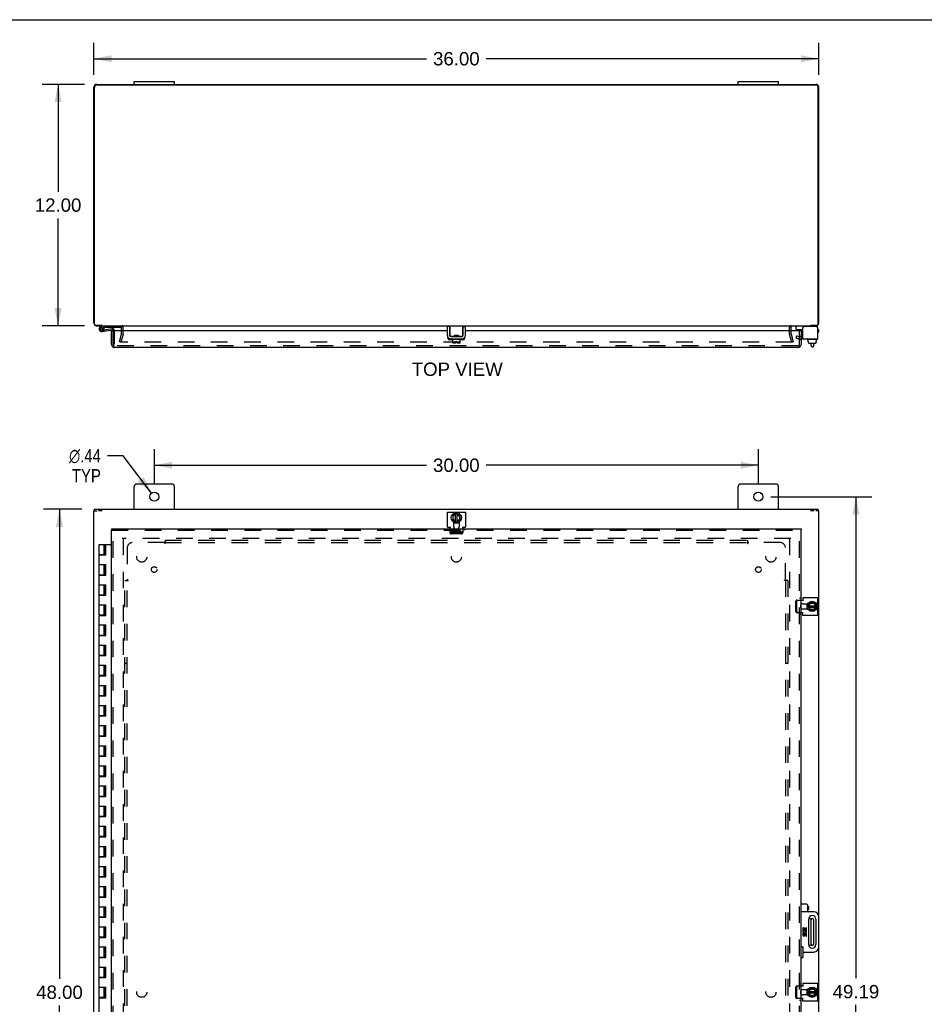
# Model space of a CAD drawing. Header units: inches. Extents: x 0 to 150, y 0 to 97.
# Tile 5 of 7: x 30 to 75, y 48 to 97. Entities that reach past the tile are written whole.
import ezdxf

# ---------------------------------------------------------------- set-up
doc = ezdxf.new("R2010")
doc.units = ezdxf.units.IN
doc.header["$LTSCALE"] = 8.25
doc.header["$MEASUREMENT"] = 0
doc.linetypes.add('HIDDEN', pattern=[0.2, 0.1, -0.1])
doc.layers.get('0').update_dxf_attribs({"linetype": 'CONTINUOUS'})
for name, color, linetype in [('DEFAULT_2', 8, 'HIDDEN'), ('DIMENSIONS', 7, 'CONTINUOUS'), ('DOOR_ASSEMBLY', 7, 'CONTINUOUS'), ('SUBPANEL', 7, 'CONTINUOUS')]:
    doc.layers.add(name, color=color, linetype=linetype)
doc.styles.get("Standard").update_dxf_attribs({"font": 'arial.ttf'})
doc.styles.add('TEXTSTYLE_1', font='gdt', dxfattribs={"width": 0.8})
doc.dimstyles.new('DIMSTYLE_1', dxfattribs={"dimtxt": 0.661765, "dimasz": 0.882353, "dimexe": 0.09, "dimexo": 0.07, "dimgap": 0.0375, "dimtad": 0, "dimtih": 1, "dimtoh": 1, "dimzin": 4, "dimdsep": 46, "dimtxsty": 'Standard', "dimblk": '_FILLED', "dimblk1": '_FILLED', "dimblk2": '_FILLED', "dimcen": 0.09, "dimadec": 3, "dimazin": 1, "dimtfac": 1, "dimtdec": 3, "dimtofl": 0, "dimtmove": 0, "dimatfit": 3, "dimldrblk": '_FILLED', "dimfxl": 0, "dimtolj": 1, "dimtzin": 4, "dimarcsym": 0})
doc.dimstyles.new('DIMSTYLE_2', dxfattribs={"dimtxt": 0.661765, "dimasz": 0.882353, "dimexe": 0.09, "dimexo": 0.07, "dimgap": 0.09, "dimtad": 0, "dimtih": 1, "dimtoh": 1, "dimzin": 4, "dimdsep": 46, "dimtxsty": 'Standard', "dimblk": '_FILLED', "dimblk1": '_FILLED', "dimblk2": '_FILLED', "dimcen": 0.09, "dimadec": 3, "dimazin": 1, "dimtfac": 1, "dimtdec": 3, "dimtofl": 0, "dimtmove": 0, "dimatfit": 1, "dimldrblk": '_FILLED', "dimfxl": 0, "dimtolj": 1, "dimtzin": 4, "dimarcsym": 0})

# ---------------------------------------------------------------- blocks, each defined once
blk = doc.blocks.new('_FILLED')
at = {"color": 0, "linetype": 'ByBlock'}
blk.add_solid([(0, 0), (-1, 0.2), (-1, -0.2)], dxfattribs=at)
blk = doc.blocks.new('*D1')
at = {"layer": 'DIMENSIONS', "color": 2, "linetype": 'Continuous'}
for p, q in [((33.758, 94.318), (33.758, 95.913)), ((69.758, 94.318), (69.758, 95.913)), ((33.758, 95.119), (50.271, 95.119)), ((69.758, 95.119), (53.245, 95.119))]:
    blk.add_line(p, q, dxfattribs=at)
at = {"layer": 'DIMENSIONS', "color": 2, "linetype": 'Continuous', "xscale": 0.8823529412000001, "yscale": 0.8823529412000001, "zscale": 0.8823529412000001, "rotation": 180}
blk.add_blockref('_FILLED', (33.758, 95.119), dxfattribs=at)
at = {"layer": 'DIMENSIONS', "color": 2, "linetype": 'Continuous', "xscale": 0.8823529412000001, "yscale": 0.8823529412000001, "zscale": 0.8823529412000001}
blk.add_blockref('_FILLED', (69.758, 95.119), dxfattribs=at)
at = {"layer": 'DIMENSIONS', "color": 2, "linetype": 'Continuous', "insert": (51.758, 95.45), "char_height": 0.6618, "width": 2.31249, "attachment_point": 2, "line_spacing_factor": 0.9}
blk.add_mtext('36.00', dxfattribs=at)
blk = doc.blocks.new('*D2')
at = {"layer": 'DIMENSIONS', "color": 2, "linetype": 'Continuous'}
for p, q in [((33.285, 93.845), (31.183, 93.845)), ((31.977, 93.845), (31.977, 88.507)), ((31.977, 81.845), (31.977, 87.183)), ((33.285, 81.845), (31.183, 81.845))]:
    blk.add_line(p, q, dxfattribs=at)
at = {"layer": 'DIMENSIONS', "color": 2, "linetype": 'Continuous', "xscale": 0.8823529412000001, "yscale": 0.8823529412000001, "zscale": 0.8823529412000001}
for p, rotation in [((31.977, 93.845), 90), ((31.977, 81.845), 270)]:
    blk.add_blockref('_FILLED', p, dxfattribs=dict(at, rotation=rotation))
at = {"layer": 'DIMENSIONS', "color": 2, "linetype": 'Continuous', "insert": (31.977, 88.176), "char_height": 0.6618, "width": 2.31249, "attachment_point": 2, "line_spacing_factor": 0.9}
blk.add_mtext('12.00', dxfattribs=at)
blk = doc.blocks.new('*D6')
at = {"layer": 'DIMENSIONS', "color": 2, "linetype": 'Continuous'}
for p, q in [((35.205, 75.388), (34.433, 75.388)), ((36.625, 73.53), (35.205, 75.388))]:
    blk.add_line(p, q, dxfattribs=at)
at = {"layer": 'DIMENSIONS', "color": 2, "linetype": 'Continuous', "xscale": 0.8823529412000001, "yscale": 0.8823529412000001, "zscale": 0.8823529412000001, "rotation": 307.4017997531}
blk.add_blockref('_FILLED', (36.625, 73.53), dxfattribs=at)
at = {"layer": 'DIMENSIONS', "color": 2, "linetype": 'Continuous', "insert": (34.102, 75.719), "char_height": 0.66176, "width": 2.16652, "attachment_point": 3, "line_spacing_factor": 0.9, "style": 'TEXTSTYLE_1'}
blk.add_mtext('{\\fgdt;n}\\fArial;.44\\PTYP', dxfattribs=at)
blk = doc.blocks.new('*D7')
at = {"layer": 'DIMENSIONS', "color": 2, "linetype": 'Continuous'}
for p, q in [((36.758, 73.974), (36.758, 75.715)), ((66.758, 73.974), (66.758, 75.715)), ((36.758, 74.92), (50.271, 74.92)), ((66.758, 74.92), (53.245, 74.92))]:
    blk.add_line(p, q, dxfattribs=at)
at = {"layer": 'DIMENSIONS', "color": 2, "linetype": 'Continuous', "xscale": 0.8823529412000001, "yscale": 0.8823529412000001, "zscale": 0.8823529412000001, "rotation": 180}
blk.add_blockref('_FILLED', (36.758, 74.92), dxfattribs=at)
at = {"layer": 'DIMENSIONS', "color": 2, "linetype": 'Continuous', "xscale": 0.8823529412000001, "yscale": 0.8823529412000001, "zscale": 0.8823529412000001}
blk.add_blockref('_FILLED', (66.758, 74.92), dxfattribs=at)
at = {"layer": 'DIMENSIONS', "color": 2, "linetype": 'Continuous', "insert": (51.758, 75.251), "char_height": 0.6618, "width": 2.31249, "attachment_point": 2, "line_spacing_factor": 0.9}
blk.add_mtext('30.00', dxfattribs=at)
blk = doc.blocks.new('*D8')
at = {"layer": 'DIMENSIONS', "color": 2, "linetype": 'Continuous'}
for p, q in [((67.376, 73.356), (72.4, 73.356)), ((71.606, 73.356), (71.606, 49.424)), ((71.606, 24.169), (71.606, 48.101)), ((67.376, 24.169), (72.4, 24.169))]:
    blk.add_line(p, q, dxfattribs=at)
at = {"layer": 'DIMENSIONS', "color": 2, "linetype": 'Continuous', "xscale": 0.8823529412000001, "yscale": 0.8823529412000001, "zscale": 0.8823529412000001}
for p, rotation in [((71.606, 73.356), 90), ((71.606, 24.169), 270)]:
    blk.add_blockref('_FILLED', p, dxfattribs=dict(at, rotation=rotation))
at = {"layer": 'DIMENSIONS', "color": 2, "linetype": 'Continuous', "insert": (71.606, 49.093), "char_height": 0.6618, "width": 2.31249, "attachment_point": 2, "line_spacing_factor": 0.9}
blk.add_mtext('49.19', dxfattribs=at)
blk = doc.blocks.new('*D9')
at = {"layer": 'DIMENSIONS', "color": 2, "linetype": 'Continuous'}
for p, q in [((33.155, 72.731), (31.252, 72.731)), ((32.047, 72.731), (32.047, 49.393)), ((32.047, 24.731), (32.047, 48.07)), ((33.155, 24.731), (31.252, 24.731))]:
    blk.add_line(p, q, dxfattribs=at)
at = {"layer": 'DIMENSIONS', "color": 2, "linetype": 'Continuous', "xscale": 0.8823529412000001, "yscale": 0.8823529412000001, "zscale": 0.8823529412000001}
for p, rotation in [((32.047, 72.731), 90), ((32.047, 24.731), 270)]:
    blk.add_blockref('_FILLED', p, dxfattribs=dict(at, rotation=rotation))
at = {"layer": 'DIMENSIONS', "color": 2, "linetype": 'Continuous', "insert": (32.047, 49.062), "char_height": 0.6618, "width": 2.31249, "attachment_point": 2, "line_spacing_factor": 0.9}
blk.add_mtext('48.00', dxfattribs=at)

msp = doc.modelspace()

# ---------------------------------------------------------------- linework, layer by layer
at = {"color": 7, "linetype": 'Continuous'}
for p, q in [((0, 97.059), (150, 97.059)), ((35.758, 93.845), (35.758, 93.98)), ((35.758, 93.98), (37.758, 93.98)), ((37.758, 93.845), (37.758, 93.98)), ((65.758, 93.98), (67.758, 93.98)), ((65.758, 93.845), (65.758, 93.98)), ((67.758, 93.845), (67.758, 93.98)), ((34.161, 81.865), (34.161, 81.845)), ((51.416, 81.812), (51.312, 81.812)), ((51.416, 81.812), (51.416, 81.372)), ((51.446, 81.326), (51.446, 81.845)), ((52.063, 81.772), (52.061, 81.765)), ((52.071, 81.845), (52.071, 81.326)), ((52.101, 81.812), (52.205, 81.812)), ((52.101, 81.372), (52.101, 81.812)), ((68.639, 81.668), (68.639, 81.805)), ((69.355, 81.845), (69.355, 81.865)), ((69.702, 81.765), (69.702, 81.752)), ((51.641, 81.316), (51.456, 81.316)), ((51.476, 81.312), (52.041, 81.312)), ((51.647, 81.316), (51.639, 81.312)), ((51.666, 81.376), (51.851, 81.376)), ((51.666, 81.376), (51.666, 81.326)), ((51.666, 81.338), (51.675, 81.333)), ((51.678, 81.334), (51.666, 81.327)), ((51.745, 81.369), (51.724, 81.368)), ((51.745, 81.319), (51.724, 81.318)), ((51.778, 81.321), (51.745, 81.319)), ((51.799, 81.323), (51.778, 81.321)), ((51.839, 81.356), (51.851, 81.363)), ((51.851, 81.352), (51.841, 81.358)), ((51.848, 81.312), (51.859, 81.318)), ((51.851, 81.376), (51.851, 81.326)), ((52.061, 81.316), (51.875, 81.316)), ((68.649, 81.658), (68.964, 81.658)), ((51.444, 81.208), (51.444, 81.211)), ((51.505, 81.178), (51.505, 81.198)), ((52.002, 81.168), (51.515, 81.168)), ((51.578, 81.003), (51.578, 81.168)), ((51.724, 80.993), (51.588, 80.993)), ((51.724, 81.061), (51.792, 81.061)), ((51.724, 80.993), (51.724, 81.061)), ((51.792, 80.993), (51.792, 81.061)), ((51.938, 80.993), (51.792, 80.993)), ((51.948, 81.003), (51.948, 81.168)), ((52.012, 81.178), (52.012, 81.198)), ((52.072, 81.208), (52.072, 81.211)), ((69.183, 81.178), (69.183, 81.198)), ((69.68, 81.168), (69.193, 81.168)), ((69.235, 81.061), (69.235, 81.168)), ((69.235, 81.061), (69.251, 81.061)), ((69.25, 81.003), (69.25, 81.061)), ((69.251, 81.003), (69.251, 81.061)), ((69.261, 80.993), (69.616, 80.993)), ((69.381, 80.869), (69.381, 80.993)), ((69.461, 80.809), (69.441, 80.809)), ((69.521, 80.869), (69.521, 80.993)), ((69.644, 81.061), (69.627, 81.061)), ((69.627, 81.003), (69.627, 81.061)), ((69.628, 81.003), (69.628, 81.061)), ((69.644, 81.061), (69.644, 81.168)), ((69.69, 81.178), (69.69, 81.198)), ((33.758, 72.656), (33.913, 72.656)), ((33.783, 72.656), (33.783, 72.731)), ((34.169, 72.656), (33.987, 72.656)), ((51.578, 72.42), (51.578, 72.212)), ((51.753, 72.522), (51.583, 72.428)), ((51.607, 72.402), (51.724, 72.467)), ((51.724, 72.13), (51.724, 72.506)), ((51.763, 72.522), (51.943, 72.428)), ((51.792, 72.13), (51.792, 72.507)), ((51.792, 72.466), (51.913, 72.396)), ((51.948, 72.212), (51.948, 72.42)), ((69.529, 72.656), (69.347, 72.656)), ((69.758, 72.656), (69.613, 72.656)), ((69.733, 72.656), (69.733, 72.731)), ((51.583, 72.203), (51.754, 72.115)), ((51.596, 72.22), (51.606, 72.226)), ((51.597, 72.408), (51.607, 72.402)), ((51.606, 72.226), (51.607, 72.402)), ((51.724, 72.166), (51.606, 72.226)), ((51.625, 72.05), (51.891, 72.05)), ((51.763, 72.115), (51.942, 72.203)), ((51.913, 72.224), (51.792, 72.165)), ((51.923, 72.401), (51.913, 72.396)), ((51.913, 72.396), (51.913, 72.224)), ((51.923, 72.218), (51.913, 72.224)), ((69.17, 68.039), (69.17, 67.773)), ((69.236, 67.911), (69.323, 68.081)), ((69.286, 67.94), (69.347, 68.058)), ((69.54, 68.086), (69.332, 68.086)), ((69.341, 68.068), (69.347, 68.058)), ((69.347, 68.058), (69.522, 68.058)), ((69.528, 68.068), (69.522, 68.058)), ((69.522, 68.058), (69.587, 67.94)), ((69.643, 67.911), (69.549, 68.081)), ((69.236, 67.902), (69.323, 67.722)), ((69.25, 67.872), (69.628, 67.872)), ((69.251, 67.94), (69.627, 67.94)), ((69.345, 67.751), (69.286, 67.872)), ((69.332, 67.716), (69.54, 67.716)), ((69.338, 67.741), (69.345, 67.751)), ((69.516, 67.751), (69.345, 67.751)), ((69.586, 67.872), (69.516, 67.751)), ((69.522, 67.741), (69.516, 67.751)), ((69.549, 67.722), (69.643, 67.902)), ((69.461, 52.387), (69.26, 52.387)), ((69.381, 51.135), (69.381, 52.327)), ((69.521, 51.135), (69.521, 52.327)), ((69.26, 51.075), (69.461, 51.075)), ((69.17, 48.864), (69.17, 48.598)), ((69.236, 48.736), (69.323, 48.906)), ((69.236, 48.727), (69.323, 48.547)), ((69.25, 48.697), (69.628, 48.697)), ((69.251, 48.765), (69.627, 48.765)), ((69.286, 48.765), (69.347, 48.883)), ((69.345, 48.576), (69.286, 48.697)), ((69.54, 48.911), (69.332, 48.911)), ((69.332, 48.541), (69.54, 48.541)), ((69.338, 48.566), (69.345, 48.576)), ((69.341, 48.893), (69.347, 48.883)), ((69.516, 48.576), (69.345, 48.576)), ((69.347, 48.883), (69.522, 48.883)), ((69.586, 48.697), (69.516, 48.576)), ((69.522, 48.566), (69.516, 48.576)), ((69.528, 48.893), (69.522, 48.883)), ((69.522, 48.883), (69.587, 48.765)), ((69.643, 48.736), (69.549, 48.906)), ((69.549, 48.547), (69.643, 48.727))]:
    msp.add_line(p, q, dxfattribs=at)
at = {"color": 3, "linetype": 'Continuous'}
for p, q in [((33.758, 81.99), (33.758, 93.7)), ((33.783, 81.925), (33.783, 93.69)), ((33.903, 93.845), (69.613, 93.845)), ((33.908, 93.815), (69.608, 93.815)), ((69.733, 81.925), (69.733, 93.69)), ((69.758, 81.99), (69.758, 93.7)), ((34.169, 81.865), (33.843, 81.865)), ((33.903, 81.845), (69.613, 81.845)), ((35.133, 81.597), (35.133, 81.775)), ((51.312, 81.372), (51.312, 81.812)), ((52.205, 81.372), (52.205, 81.812)), ((68.383, 81.597), (68.383, 81.775)), ((68.964, 81.208), (68.964, 81.752)), ((69.642, 81.812), (69.024, 81.812)), ((69.673, 81.865), (69.347, 81.865)), ((69.702, 81.752), (69.702, 81.208)), ((51.444, 81.208), (52.072, 81.208)), ((68.964, 81.208), (69.702, 81.208)), ((37.633, 73.981), (35.883, 73.981)), ((67.633, 73.981), (65.883, 73.981)), ((35.758, 72.731), (35.758, 73.856)), ((37.758, 72.731), (37.758, 73.856)), ((65.758, 72.731), (65.758, 73.856)), ((67.758, 72.731), (67.758, 73.856)), ((33.758, 24.808), (33.758, 72.655)), ((33.783, 72.731), (69.733, 72.731)), ((51.312, 71.844), (51.312, 72.581)), ((51.312, 72.581), (52.205, 72.581)), ((52.205, 72.581), (52.205, 71.844)), ((69.758, 52.481), (69.758, 72.655)), ((51.625, 71.857), (51.625, 72.1)), ((51.891, 72.1), (51.891, 71.857)), ((51.312, 71.844), (51.476, 71.844)), ((51.444, 71.763), (51.444, 71.844)), ((52.041, 71.844), (52.205, 71.844)), ((52.072, 71.844), (52.072, 71.763)), ((68.883, 68.22), (68.964, 68.22)), ((68.964, 68.353), (68.964, 68.189)), ((68.964, 68.353), (69.702, 68.353)), ((68.977, 68.039), (69.22, 68.039)), ((69.702, 68.353), (69.702, 67.46)), ((68.964, 67.593), (68.883, 67.593)), ((68.964, 67.46), (68.964, 67.624)), ((69.22, 67.773), (68.977, 67.773)), ((69.702, 67.46), (68.964, 67.46)), ((69.758, 24.808), (69.758, 50.981)), ((68.883, 49.045), (68.964, 49.045)), ((68.964, 49.178), (69.702, 49.178)), ((68.964, 49.178), (68.964, 49.014)), ((69.702, 49.178), (69.702, 48.285)), ((68.964, 48.285), (68.964, 48.449)), ((68.977, 48.864), (69.22, 48.864)), ((69.22, 48.598), (68.977, 48.598)), ((68.964, 48.418), (68.883, 48.418)), ((69.702, 48.285), (68.964, 48.285))]:
    msp.add_line(p, q, dxfattribs=at)
at = {"color": 7, "linetype": 'Continuous'}
for points in [[(51.456, 81.765), (51.453, 81.772), (51.452, 81.776), (51.451, 81.779), (51.45, 81.782), (51.449, 81.785), (51.448, 81.788), (51.448, 81.79), (51.447, 81.793), (51.446, 81.795), (51.446, 81.798), (51.446, 81.8), (51.446, 81.802), (51.446, 81.804)], [(52.071, 81.804), (52.071, 81.802), (52.07, 81.8), (52.07, 81.798), (52.07, 81.795), (52.069, 81.793), (52.069, 81.79), (52.068, 81.788), (52.067, 81.785), (52.066, 81.782), (52.065, 81.779), (52.064, 81.776), (52.063, 81.772)], [(51.641, 81.316), (51.642, 81.316), (51.644, 81.316), (51.646, 81.316), (51.647, 81.316), (51.649, 81.316), (51.65, 81.317), (51.652, 81.317), (51.653, 81.317), (51.654, 81.318), (51.655, 81.318), (51.656, 81.318), (51.658, 81.319), (51.659, 81.319), (51.66, 81.319), (51.661, 81.32), (51.661, 81.32), (51.662, 81.321), (51.663, 81.322), (51.664, 81.322), (51.664, 81.323), (51.665, 81.323), (51.665, 81.324), (51.665, 81.325), (51.666, 81.326)], [(51.724, 81.318), (51.713, 81.317), (51.703, 81.317), (51.694, 81.316), (51.685, 81.315), (51.676, 81.315), (51.668, 81.314), (51.661, 81.313), (51.655, 81.312), (51.649, 81.312), (51.649, 81.312)], [(51.724, 81.368), (51.714, 81.367), (51.703, 81.367), (51.694, 81.366), (51.685, 81.365), (51.676, 81.364), (51.668, 81.364), (51.666, 81.364)], [(51.738, 81.343), (51.73, 81.342), (51.723, 81.342), (51.715, 81.341), (51.709, 81.34), (51.702, 81.339), (51.697, 81.338), (51.692, 81.338), (51.687, 81.337), (51.684, 81.336), (51.681, 81.335), (51.678, 81.334), (51.678, 81.334)], [(51.778, 81.347), (51.762, 81.346), (51.754, 81.345), (51.738, 81.343)], [(51.789, 81.372), (51.767, 81.371), (51.745, 81.369)], [(51.839, 81.356), (51.838, 81.356), (51.835, 81.355), (51.832, 81.354), (51.829, 81.353), (51.824, 81.353), (51.819, 81.352), (51.813, 81.351), (51.807, 81.35), (51.8, 81.35), (51.793, 81.349), (51.786, 81.348), (51.778, 81.347)], [(51.838, 81.376), (51.837, 81.376), (51.828, 81.375), (51.819, 81.374), (51.809, 81.374), (51.799, 81.373), (51.789, 81.372)], [(51.85, 81.327), (51.845, 81.326), (51.836, 81.326), (51.828, 81.325), (51.818, 81.324), (51.809, 81.324), (51.799, 81.323)], [(51.851, 81.326), (51.851, 81.325), (51.851, 81.324), (51.851, 81.323), (51.852, 81.323), (51.852, 81.322), (51.853, 81.322), (51.854, 81.321), (51.855, 81.321), (51.855, 81.32), (51.856, 81.32), (51.857, 81.319), (51.858, 81.319), (51.859, 81.318), (51.861, 81.318), (51.862, 81.318), (51.863, 81.317), (51.864, 81.317), (51.866, 81.317), (51.867, 81.316), (51.869, 81.316), (51.87, 81.316), (51.872, 81.316), (51.874, 81.316), (51.875, 81.316)]]:
    msp.add_lwpolyline(points, dxfattribs=at)
at = {"color": 3, "linetype": 'Continuous'}
for centre in [(36.758, 73.356), (66.758, 73.356)]:
    msp.add_circle(centre, 0.219, dxfattribs=at)
at = {"color": 7, "linetype": 'Continuous'}
for centre in [(51.758, 72.316), (69.436, 67.906), (69.436, 48.731)]:
    msp.add_circle(centre, 0.254, dxfattribs=at)
at = {"color": 3, "linetype": 'Continuous'}
for centre, radius, start, end in [((33.903, 93.7), 0.145, 90, 180), ((33.908, 93.69), 0.125, 90, 180), ((69.608, 93.69), 0.125, 0, 90), ((69.613, 93.7), 0.145, 0, 90), ((33.903, 81.99), 0.145, 180, 217.134), ((33.843, 81.925), 0.06, 180, 270), ((33.903, 81.99), 0.145, 237.4327, 270), ((35.063, 81.775), 0.07, 0, 90), ((68.453, 81.775), 0.07, 90, 180), ((69.024, 81.752), 0.06, 90, 180), ((69.613, 81.99), 0.145, 270, 302.5673), ((69.642, 81.752), 0.06, 0, 90), ((69.673, 81.925), 0.06, 270, 360), ((69.613, 81.99), 0.145, 322.866, 360), ((51.476, 81.372), 0.164, 180, 270), ((52.041, 81.372), 0.164, 270, 360), ((35.883, 73.856), 0.125, 90, 180), ((37.633, 73.856), 0.125, 0, 90), ((65.883, 73.856), 0.125, 90, 180), ((67.633, 73.856), 0.125, 0, 90), ((51.758, 71.857), 0.133, 180, 225.2119), ((51.758, 71.857), 0.133, 314.7881, 360), ((68.977, 67.906), 0.133, 90, 135.2119), ((68.977, 67.906), 0.133, 224.7881, 270), ((68.977, 48.731), 0.133, 90, 135.2119), ((68.977, 48.731), 0.133, 224.7881, 270)]:
    msp.add_arc(centre, radius, start, end, dxfattribs=at)
at = {"color": 7, "linetype": 'Continuous'}
for centre, radius, start, end in [((68.679, 81.805), 0.04, 90, 180), ((69.622, 81.765), 0.08, 0, 90), ((51.476, 81.372), 0.06, 180, 270), ((51.456, 81.326), 0.01, 180, 234.8477), ((52.041, 81.372), 0.06, 270, 360), ((52.061, 81.326), 0.01, 304.7076, 360), ((68.649, 81.668), 0.01, 180, 270), ((51.515, 81.198), 0.01, 90, 180), ((51.515, 81.178), 0.01, 180, 270), ((51.588, 81.003), 0.01, 180, 270), ((51.938, 81.003), 0.01, 270, 360), ((52.002, 81.198), 0.01, 0, 90), ((52.002, 81.178), 0.01, 270, 360), ((69.193, 81.198), 0.01, 90, 180), ((69.193, 81.178), 0.01, 180, 270), ((69.441, 80.869), 0.06, 180, 270), ((69.461, 80.869), 0.06, 270, 360), ((69.68, 81.198), 0.01, 0, 90), ((69.68, 81.178), 0.01, 270, 360), ((51.588, 72.42), 0.01, 118.8968, 180), ((51.758, 72.514), 0.01, 62.3947, 118.8968), ((51.938, 72.42), 0.01, 0, 62.3947), ((51.588, 72.212), 0.01, 180, 242.7647), ((51.758, 72.316), 0.281, 241.7622, 250.7964), ((51.758, 72.124), 0.01, 242.7647, 295.9948), ((51.758, 72.316), 0.281, 289.2036, 298.2378), ((51.938, 72.212), 0.01, 295.9948, 360), ((69.436, 67.906), 0.281, 151.7622, 160.7964), ((69.332, 68.076), 0.01, 90, 152.7647), ((69.54, 68.076), 0.01, 28.8968, 90), ((69.436, 67.906), 0.281, 199.2036, 208.2378), ((69.245, 67.906), 0.01, 152.7647, 205.9948), ((69.332, 67.726), 0.01, 205.9948, 270), ((69.54, 67.726), 0.01, 270, 332.3947), ((69.634, 67.906), 0.01, 332.3947, 28.8968), ((69.441, 52.327), 0.06, 90, 180), ((69.461, 52.327), 0.06, 0, 90), ((69.441, 51.135), 0.06, 180, 270), ((69.461, 51.135), 0.06, 270, 360), ((69.436, 48.731), 0.281, 151.7622, 160.7964), ((69.436, 48.731), 0.281, 199.2036, 208.2378), ((69.245, 48.731), 0.01, 152.7647, 205.9948), ((69.332, 48.901), 0.01, 90, 152.7647), ((69.332, 48.551), 0.01, 205.9948, 270), ((69.54, 48.901), 0.01, 28.8968, 90), ((69.54, 48.551), 0.01, 270, 332.3947), ((69.634, 48.731), 0.01, 332.3947, 28.8968)]:
    msp.add_arc(centre, radius, start, end, dxfattribs=at)
for centre, major_axis, ratio, start_param, end_param in [((69.261, 81.003), (-0.0111, 0), 0.898834, 6.283185, 7.853982), ((69.262, 81.003), (0.0112, 0), 0.889134, -3.141593, -1.570796), ((69.615, 81.003), (0.0114, 0), 0.875492, -1.570796, 0), ((69.616, 81.003), (-0.0113, 0), 0.88616, 7.853982, 9.424778)]:
    msp.add_ellipse(centre, major_axis=major_axis, ratio=ratio, start_param=start_param, end_param=end_param, dxfattribs=at)
at = {"layer": 'DEFAULT_2', "color": 8, "linetype": 'HIDDEN'}
for p, q in [((35.208, 81.447), (35.208, 81.775)), ((68.308, 81.447), (68.308, 81.775)), ((35.029, 81.052), (35.132, 81.436)), ((35.204, 81.417), (35.101, 81.033)), ((35.133, 81.447), (35.133, 81.597)), ((68.415, 81.033), (68.312, 81.417)), ((68.383, 81.447), (68.383, 81.597)), ((68.384, 81.436), (68.487, 81.052)), ((68.676, 81.353), (68.624, 81.263)), ((68.624, 81.263), (68.695, 81.222)), ((68.676, 81.353), (68.747, 81.312)), ((68.747, 81.312), (68.964, 81.312)), ((35.101, 81.033), (35.029, 81.052)), ((68.447, 81.033), (35.069, 81.033)), ((68.415, 81.033), (68.487, 81.052)), ((68.747, 81.208), (68.964, 81.208)), ((51.444, 71.555), (51.444, 71.763)), ((51.444, 71.627), (52.072, 71.627)), ((52.012, 71.555), (51.504, 71.555)), ((52.012, 71.503), (51.504, 71.503)), ((51.876, 71.628), (51.64, 71.628)), ((52.072, 71.763), (52.072, 71.555)), ((68.363, 71.281), (35.153, 71.281)), ((35.208, 71.278), (35.208, 26.184)), ((68.308, 71.278), (68.308, 26.184)), ((68.624, 67.653), (68.624, 68.16)), ((68.676, 68.22), (68.883, 68.22)), ((68.676, 67.653), (68.676, 68.16)), ((68.883, 67.593), (68.676, 67.593)), ((68.624, 48.478), (68.624, 48.985)), ((68.676, 49.045), (68.883, 49.045)), ((68.676, 48.478), (68.676, 48.985)), ((68.883, 48.418), (68.676, 48.418))]:
    msp.add_line(p, q, dxfattribs=at)
for points in [[(51.504, 71.555), (51.498, 71.556), (51.491, 71.557), (51.485, 71.558), (51.478, 71.56), (51.472, 71.563), (51.467, 71.567), (51.462, 71.571), (51.457, 71.575), (51.454, 71.58), (51.45, 71.585), (51.448, 71.59), (51.446, 71.596), (51.445, 71.601), (51.444, 71.607)], [(51.444, 71.555), (51.445, 71.549), (51.446, 71.544), (51.448, 71.538), (51.45, 71.533), (51.454, 71.528), (51.457, 71.523), (51.462, 71.519), (51.467, 71.515), (51.472, 71.511), (51.478, 71.508), (51.485, 71.506), (51.491, 71.505), (51.498, 71.504), (51.504, 71.503)], [(52.072, 71.607), (52.071, 71.601), (52.07, 71.596), (52.068, 71.59), (52.066, 71.585), (52.063, 71.58), (52.059, 71.575), (52.054, 71.571), (52.049, 71.567), (52.044, 71.563), (52.038, 71.56), (52.032, 71.558), (52.025, 71.557), (52.019, 71.556), (52.012, 71.555)], [(52.012, 71.503), (52.019, 71.504), (52.025, 71.505), (52.032, 71.506), (52.038, 71.508), (52.044, 71.511), (52.049, 71.515), (52.054, 71.519), (52.059, 71.523), (52.063, 71.528), (52.066, 71.533), (52.068, 71.538), (52.07, 71.544), (52.071, 71.549), (52.072, 71.555)], [(68.676, 68.22), (68.67, 68.22), (68.664, 68.219), (68.658, 68.217), (68.653, 68.214), (68.648, 68.211), (68.643, 68.207), (68.639, 68.202), (68.635, 68.197), (68.632, 68.192), (68.629, 68.186), (68.627, 68.18), (68.625, 68.173), (68.624, 68.167), (68.624, 68.16)], [(68.676, 68.16), (68.676, 68.167), (68.677, 68.173), (68.679, 68.18), (68.681, 68.186), (68.684, 68.192), (68.687, 68.197), (68.691, 68.202), (68.695, 68.207), (68.7, 68.211), (68.705, 68.214), (68.71, 68.217), (68.716, 68.219), (68.722, 68.22), (68.728, 68.22)], [(68.624, 67.653), (68.624, 67.646), (68.625, 67.639), (68.627, 67.633), (68.629, 67.627), (68.632, 67.621), (68.635, 67.615), (68.639, 67.61), (68.643, 67.606), (68.648, 67.602), (68.653, 67.599), (68.658, 67.596), (68.664, 67.594), (68.67, 67.593), (68.676, 67.593)], [(68.728, 67.593), (68.722, 67.593), (68.716, 67.594), (68.71, 67.596), (68.705, 67.599), (68.7, 67.602), (68.695, 67.606), (68.691, 67.61), (68.687, 67.615), (68.684, 67.621), (68.681, 67.627), (68.679, 67.633), (68.677, 67.639), (68.676, 67.646), (68.676, 67.653)], [(68.676, 49.045), (68.67, 49.045), (68.664, 49.044), (68.658, 49.042), (68.653, 49.039), (68.648, 49.036), (68.643, 49.032), (68.639, 49.027), (68.635, 49.022), (68.632, 49.017), (68.629, 49.011), (68.627, 49.005), (68.625, 48.998), (68.624, 48.992), (68.624, 48.985)], [(68.676, 48.985), (68.676, 48.992), (68.677, 48.998), (68.679, 49.005), (68.681, 49.011), (68.684, 49.017), (68.687, 49.022), (68.691, 49.027), (68.695, 49.032), (68.7, 49.036), (68.705, 49.039), (68.71, 49.042), (68.716, 49.044), (68.722, 49.045), (68.728, 49.045)], [(68.624, 48.478), (68.624, 48.471), (68.625, 48.464), (68.627, 48.458), (68.629, 48.452), (68.632, 48.446), (68.635, 48.44), (68.639, 48.435), (68.643, 48.431), (68.648, 48.427), (68.653, 48.424), (68.658, 48.421), (68.664, 48.419), (68.67, 48.418), (68.676, 48.418)], [(68.728, 48.418), (68.722, 48.418), (68.716, 48.419), (68.71, 48.421), (68.705, 48.424), (68.7, 48.427), (68.695, 48.431), (68.691, 48.435), (68.687, 48.44), (68.684, 48.446), (68.681, 48.452), (68.679, 48.458), (68.677, 48.464), (68.676, 48.471), (68.676, 48.478)]]:
    msp.add_lwpolyline(points, dxfattribs=at)
for centre, radius, start, end in [((35.063, 81.775), 0.145, 0, 43.5261), ((68.453, 81.775), 0.145, 136.4739, 180), ((35.093, 81.447), 0.04, 345, 360), ((35.093, 81.447), 0.115, 345, 360), ((68.423, 81.447), 0.115, 180, 195), ((68.423, 81.447), 0.04, 180, 195), ((68.747, 81.312), 0.104, 240, 270), ((51.758, 71.857), 0.133, 225.2119, 314.7881), ((68.977, 67.906), 0.133, 135.2119, 224.7881), ((68.977, 48.731), 0.133, 135.2119, 224.7881)]:
    msp.add_arc(centre, radius, start, end, dxfattribs=at)
at = {"layer": 'DOOR_ASSEMBLY', "color": 7, "linetype": 'Continuous'}
for p, q in [((34.306, 81.845), (34.124, 81.813)), ((34.135, 81.755), (34.306, 81.785)), ((34.248, 81.763), (34.2, 81.728)), ((34.262, 81.645), (34.662, 81.715)), ((34.306, 81.785), (35.106, 81.785)), ((34.572, 81.781), (34.572, 81.785)), ((34.572, 81.781), (34.828, 81.781)), ((34.828, 81.781), (34.828, 81.785)), ((35.106, 81.785), (35.106, 81.83)), ((34.157, 81.626), (34.168, 81.628)), ((34.171, 81.567), (34.673, 81.656)), ((34.206, 81.662), (34.205, 81.662)), ((34.34, 81.658), (34.35, 81.599)), ((34.649, 81.597), (34.633, 81.597)), ((34.708, 81.597), (34.708, 81.626)), ((68.727, 81.597), (68.727, 81.64)), ((68.802, 81.607), (68.801, 81.597)), ((68.802, 81.607), (68.883, 81.607)), ((68.823, 81.607), (68.823, 81.658)), ((68.867, 81.597), (68.883, 81.597)), ((68.883, 81.597), (68.883, 81.607)), ((69.702, 81.67), (69.728, 81.67)), ((69.728, 81.53), (69.702, 81.53)), ((69.758, 81.56), (69.758, 81.64)), ((34.633, 71.763), (34.633, 71.688)), ((68.883, 71.763), (68.883, 71.688)), ((34.021, 70.481), (34.021, 70.981)), ((34.021, 70.981), (34.633, 70.981)), ((34.271, 70.481), (34.271, 70.981)), ((34.306, 70.461), (34.306, 70.981)), ((34.34, 70.461), (34.34, 70.981)), ((34.35, 70.461), (34.35, 70.981)), ((34.021, 70.481), (34.306, 70.481)), ((34.021, 69.481), (34.021, 70.461)), ((34.021, 70.461), (34.35, 70.461)), ((34.084, 70.481), (34.084, 70.461)), ((34.209, 70.481), (34.209, 70.461)), ((34.021, 69.981), (34.35, 69.981)), ((34.271, 69.481), (34.271, 69.981)), ((34.306, 69.461), (34.306, 69.981)), ((34.34, 69.461), (34.34, 69.981)), ((34.35, 69.461), (34.35, 69.981)), ((34.021, 69.481), (34.306, 69.481)), ((34.084, 69.481), (34.084, 69.461)), ((34.209, 69.481), (34.209, 69.461)), ((34.021, 68.481), (34.021, 69.461)), ((34.021, 69.461), (34.35, 69.461)), ((34.021, 68.981), (34.35, 68.981)), ((34.271, 68.481), (34.271, 68.981)), ((34.306, 68.461), (34.306, 68.981)), ((34.34, 68.461), (34.34, 68.981)), ((34.35, 68.461), (34.35, 68.981)), ((34.021, 68.481), (34.306, 68.481)), ((34.021, 67.481), (34.021, 68.461)), ((34.021, 68.461), (34.35, 68.461)), ((34.084, 68.481), (34.084, 68.461)), ((34.209, 68.481), (34.209, 68.461)), ((34.021, 67.981), (34.35, 67.981)), ((34.271, 67.481), (34.271, 67.981)), ((34.306, 67.461), (34.306, 67.981)), ((34.34, 67.461), (34.34, 67.981)), ((34.35, 67.461), (34.35, 67.981)), ((34.021, 67.481), (34.306, 67.481)), ((34.021, 66.481), (34.021, 67.461)), ((34.021, 67.461), (34.35, 67.461)), ((34.084, 67.481), (34.084, 67.461)), ((34.209, 67.481), (34.209, 67.461)), ((34.021, 66.981), (34.35, 66.981)), ((34.271, 66.481), (34.271, 66.981)), ((34.306, 66.461), (34.306, 66.981)), ((34.34, 66.461), (34.34, 66.981)), ((34.35, 66.461), (34.35, 66.981)), ((34.021, 66.481), (34.306, 66.481)), ((34.021, 65.481), (34.021, 66.461)), ((34.021, 66.461), (34.35, 66.461)), ((34.084, 66.481), (34.084, 66.461)), ((34.209, 66.481), (34.209, 66.461)), ((34.021, 65.981), (34.35, 65.981)), ((34.271, 65.481), (34.271, 65.981)), ((34.306, 65.461), (34.306, 65.981)), ((34.34, 65.461), (34.34, 65.981)), ((34.35, 65.461), (34.35, 65.981)), ((34.021, 65.481), (34.306, 65.481)), ((34.021, 64.481), (34.021, 65.461)), ((34.021, 65.461), (34.35, 65.461)), ((34.084, 65.481), (34.084, 65.461)), ((34.209, 65.481), (34.209, 65.461)), ((34.021, 64.981), (34.35, 64.981)), ((34.271, 64.481), (34.271, 64.981)), ((34.306, 64.461), (34.306, 64.981)), ((34.34, 64.461), (34.34, 64.981)), ((34.35, 64.461), (34.35, 64.981)), ((34.021, 64.481), (34.306, 64.481)), ((34.021, 63.481), (34.021, 64.461)), ((34.021, 64.461), (34.35, 64.461)), ((34.084, 64.481), (34.084, 64.461)), ((34.209, 64.481), (34.209, 64.461)), ((34.021, 63.981), (34.35, 63.981)), ((34.271, 63.481), (34.271, 63.981)), ((34.306, 63.461), (34.306, 63.981)), ((34.34, 63.461), (34.34, 63.981)), ((34.35, 63.461), (34.35, 63.981)), ((34.021, 63.481), (34.306, 63.481)), ((34.021, 62.481), (34.021, 63.461)), ((34.021, 63.461), (34.35, 63.461)), ((34.084, 63.481), (34.084, 63.461)), ((34.209, 63.481), (34.209, 63.461)), ((34.021, 62.981), (34.35, 62.981)), ((34.271, 62.481), (34.271, 62.981)), ((34.306, 62.461), (34.306, 62.981)), ((34.34, 62.461), (34.34, 62.981)), ((34.35, 62.461), (34.35, 62.981)), ((34.021, 62.481), (34.306, 62.481)), ((34.021, 61.481), (34.021, 62.461)), ((34.021, 62.461), (34.35, 62.461)), ((34.084, 62.481), (34.084, 62.461)), ((34.209, 62.481), (34.209, 62.461)), ((34.021, 61.981), (34.35, 61.981)), ((34.271, 61.481), (34.271, 61.981)), ((34.306, 61.461), (34.306, 61.981)), ((34.34, 61.461), (34.34, 61.981)), ((34.35, 61.461), (34.35, 61.981)), ((34.021, 61.481), (34.306, 61.481)), ((34.021, 60.481), (34.021, 61.461)), ((34.021, 61.461), (34.35, 61.461)), ((34.084, 61.481), (34.084, 61.461)), ((34.209, 61.481), (34.209, 61.461)), ((34.021, 60.981), (34.35, 60.981)), ((34.271, 60.481), (34.271, 60.981)), ((34.306, 60.461), (34.306, 60.981)), ((34.34, 60.461), (34.34, 60.981)), ((34.35, 60.461), (34.35, 60.981)), ((34.021, 60.481), (34.306, 60.481)), ((34.021, 59.481), (34.021, 60.461)), ((34.021, 60.461), (34.35, 60.461)), ((34.084, 60.481), (34.084, 60.461)), ((34.209, 60.481), (34.209, 60.461)), ((34.021, 59.981), (34.35, 59.981)), ((34.271, 59.481), (34.271, 59.981)), ((34.306, 59.461), (34.306, 59.981)), ((34.34, 59.461), (34.34, 59.981)), ((34.35, 59.461), (34.35, 59.981)), ((34.021, 59.481), (34.306, 59.481)), ((34.021, 58.481), (34.021, 59.461)), ((34.021, 59.461), (34.35, 59.461)), ((34.084, 59.481), (34.084, 59.461)), ((34.209, 59.481), (34.209, 59.461)), ((34.021, 58.981), (34.35, 58.981)), ((34.271, 58.481), (34.271, 58.981)), ((34.306, 58.461), (34.306, 58.981)), ((34.34, 58.461), (34.34, 58.981)), ((34.35, 58.461), (34.35, 58.981)), ((34.021, 58.481), (34.306, 58.481)), ((34.021, 57.481), (34.021, 58.461)), ((34.021, 58.461), (34.35, 58.461)), ((34.084, 58.481), (34.084, 58.461)), ((34.209, 58.481), (34.209, 58.461)), ((34.021, 57.981), (34.35, 57.981)), ((34.271, 57.481), (34.271, 57.981)), ((34.306, 57.461), (34.306, 57.981)), ((34.34, 57.461), (34.34, 57.981)), ((34.35, 57.461), (34.35, 57.981)), ((34.021, 57.481), (34.306, 57.481)), ((34.021, 56.481), (34.021, 57.461)), ((34.021, 57.461), (34.35, 57.461)), ((34.084, 57.481), (34.084, 57.461)), ((34.209, 57.481), (34.209, 57.461)), ((34.021, 56.981), (34.35, 56.981)), ((34.271, 56.481), (34.271, 56.981)), ((34.306, 56.461), (34.306, 56.981)), ((34.34, 56.461), (34.34, 56.981)), ((34.35, 56.461), (34.35, 56.981)), ((34.021, 56.481), (34.306, 56.481)), ((34.021, 55.481), (34.021, 56.461)), ((34.021, 56.461), (34.35, 56.461)), ((34.084, 56.481), (34.084, 56.461)), ((34.209, 56.481), (34.209, 56.461)), ((34.021, 55.981), (34.35, 55.981)), ((34.271, 55.481), (34.271, 55.981)), ((34.306, 55.461), (34.306, 55.981)), ((34.34, 55.461), (34.34, 55.981)), ((34.35, 55.461), (34.35, 55.981)), ((34.021, 55.481), (34.306, 55.481)), ((34.021, 54.481), (34.021, 55.461)), ((34.021, 55.461), (34.35, 55.461)), ((34.084, 55.481), (34.084, 55.461)), ((34.209, 55.481), (34.209, 55.461)), ((34.021, 54.981), (34.35, 54.981)), ((34.271, 54.481), (34.271, 54.981)), ((34.306, 54.461), (34.306, 54.981)), ((34.34, 54.461), (34.34, 54.981)), ((34.35, 54.461), (34.35, 54.981)), ((34.021, 54.481), (34.306, 54.481)), ((34.021, 53.481), (34.021, 54.461)), ((34.021, 54.461), (34.35, 54.461)), ((34.084, 54.481), (34.084, 54.461)), ((34.209, 54.481), (34.209, 54.461)), ((34.021, 53.981), (34.35, 53.981)), ((34.271, 53.481), (34.271, 53.981)), ((34.306, 53.461), (34.306, 53.981)), ((34.34, 53.461), (34.34, 53.981)), ((34.35, 53.461), (34.35, 53.981)), ((34.021, 53.481), (34.306, 53.481)), ((34.021, 52.481), (34.021, 53.461)), ((34.021, 53.461), (34.35, 53.461)), ((34.084, 53.481), (34.084, 53.461)), ((34.209, 53.481), (34.209, 53.461)), ((34.021, 52.981), (34.35, 52.981)), ((34.271, 52.481), (34.271, 52.981)), ((34.306, 52.461), (34.306, 52.981)), ((34.34, 52.461), (34.34, 52.981)), ((34.35, 52.461), (34.35, 52.981)), ((69.168, 53.106), (68.883, 53.106)), ((69.198, 53.076), (69.198, 52.761)), ((69.198, 53.004), (69.217, 53.004)), ((69.217, 53.004), (69.246, 52.999)), ((69.217, 53.004), (69.217, 52.834)), ((69.246, 52.999), (69.246, 52.839)), ((34.021, 52.481), (34.306, 52.481)), ((34.021, 51.481), (34.021, 52.461)), ((34.021, 52.461), (34.35, 52.461)), ((34.084, 52.481), (34.084, 52.461)), ((34.209, 52.481), (34.209, 52.461)), ((69.168, 52.731), (68.883, 52.731)), ((69.198, 52.834), (69.217, 52.834)), ((69.217, 52.834), (69.246, 52.839)), ((69.508, 52.731), (69.228, 52.731)), ((69.259, 51.098), (69.259, 52.364)), ((69.618, 52.364), (69.618, 51.098)), ((69.758, 50.981), (69.758, 52.481)), ((34.021, 51.981), (34.35, 51.981)), ((34.271, 51.481), (34.271, 51.981)), ((34.306, 51.461), (34.306, 51.981)), ((34.34, 51.461), (34.34, 51.981)), ((34.35, 51.461), (34.35, 51.981)), ((69, 51.938), (68.962, 51.938)), ((68.962, 51.938), (68.962, 51.8)), ((69, 51.838), (69, 51.938)), ((69.073, 51.919), (69.037, 51.919)), ((69.037, 51.919), (69.037, 51.838)), ((69.073, 51.838), (69.073, 51.919)), ((69.15, 51.938), (69.112, 51.938)), ((69.112, 51.938), (69.112, 51.838)), ((69.15, 51.8), (69.15, 51.938)), ((34.021, 51.481), (34.306, 51.481)), ((34.021, 50.481), (34.021, 51.461)), ((34.021, 51.461), (34.35, 51.461)), ((34.084, 51.481), (34.084, 51.461)), ((34.209, 51.481), (34.209, 51.461)), ((68.962, 51.8), (69.118, 51.8)), ((69, 51.663), (68.962, 51.663)), ((68.962, 51.663), (68.962, 51.581)), ((69.004, 51.779), (68.97, 51.794)), ((69.037, 51.838), (69, 51.838)), ((69, 51.581), (69, 51.663)), ((69.037, 51.606), (69.037, 51.581)), ((69.112, 51.838), (69.073, 51.838)), ((69.073, 51.569), (69.073, 51.607)), ((69.118, 51.8), (69.102, 51.789)), ((69.112, 51.607), (69.112, 51.525)), ((69.112, 51.525), (69.15, 51.525)), ((69.139, 51.8), (69.15, 51.8)), ((69.15, 51.525), (69.15, 51.607)), ((34.021, 50.981), (34.35, 50.981)), ((34.271, 50.481), (34.271, 50.981)), ((34.306, 50.461), (34.306, 50.981)), ((34.34, 50.461), (34.34, 50.981)), ((34.35, 50.461), (34.35, 50.981)), ((68.943, 50.981), (68.883, 50.981)), ((68.973, 50.951), (68.973, 50.474)), ((34.021, 50.481), (34.306, 50.481)), ((34.021, 49.481), (34.021, 50.461)), ((34.021, 50.461), (34.35, 50.461)), ((34.084, 50.481), (34.084, 50.461)), ((34.209, 50.481), (34.209, 50.461)), ((68.943, 50.444), (68.883, 50.444)), ((68.973, 50.731), (69.508, 50.731)), ((34.021, 49.981), (34.35, 49.981)), ((34.271, 49.481), (34.271, 49.981)), ((34.306, 49.461), (34.306, 49.981)), ((34.34, 49.461), (34.34, 49.981)), ((34.35, 49.461), (34.35, 49.981)), ((34.021, 49.481), (34.306, 49.481)), ((34.021, 48.481), (34.021, 49.461)), ((34.021, 49.461), (34.35, 49.461)), ((34.084, 49.481), (34.084, 49.461)), ((34.209, 49.481), (34.209, 49.461)), ((34.021, 48.981), (34.35, 48.981)), ((34.271, 48.481), (34.271, 48.981)), ((34.306, 48.461), (34.306, 48.981)), ((34.34, 48.461), (34.34, 48.981)), ((34.35, 48.461), (34.35, 48.981)), ((34.021, 48.481), (34.306, 48.481)), ((34.021, 47.481), (34.021, 48.461)), ((34.021, 48.461), (34.35, 48.461)), ((34.084, 48.481), (34.084, 48.461)), ((34.209, 48.481), (34.209, 48.461))]:
    msp.add_line(p, q, dxfattribs=at)
at = {"layer": 'DOOR_ASSEMBLY', "color": 3, "linetype": 'Continuous'}
for p, q in [((34.633, 80.917), (34.633, 81.597)), ((51.312, 81.597), (34.649, 81.597)), ((51.352, 81.206), (51.352, 81.262)), ((51.446, 81.597), (51.416, 81.597)), ((51.468, 81.312), (51.64, 81.312)), ((51.849, 81.312), (52.048, 81.312)), ((52.101, 81.597), (52.071, 81.597)), ((52.164, 81.262), (52.164, 81.206)), ((68.867, 81.597), (52.205, 81.597)), ((68.883, 81.597), (68.883, 80.917)), ((68.738, 80.772), (34.778, 80.772)), ((51.578, 81.156), (51.402, 81.156)), ((52.114, 81.156), (51.948, 81.156)), ((34.633, 71.763), (68.883, 71.763)), ((34.633, 25.775), (34.633, 71.688)), ((68.883, 25.775), (68.883, 71.688))]:
    msp.add_line(p, q, dxfattribs=at)
at = {"layer": 'DOOR_ASSEMBLY', "color": 8, "linetype": 'HIDDEN'}
for p, q in [((34.708, 80.917), (34.708, 81.597)), ((34.768, 81.626), (34.768, 80.94)), ((68.808, 80.917), (68.808, 81.597)), ((68.883, 81.312), (68.808, 81.312)), ((68.808, 81.311), (68.883, 81.311)), ((34.768, 80.94), (34.708, 80.94)), ((68.738, 80.847), (34.778, 80.847)), ((68.883, 81.156), (68.808, 81.156)), ((34.633, 71.688), (68.883, 71.688)), ((34.708, 25.775), (34.708, 71.688)), ((51.352, 71.763), (51.352, 71.688)), ((52.164, 71.763), (52.164, 71.688)), ((68.808, 25.775), (68.808, 71.688)), ((68.883, 68.313), (68.808, 68.313)), ((68.883, 67.5), (68.808, 67.5)), ((68.883, 49.138), (68.808, 49.138)), ((68.883, 48.325), (68.808, 48.325))]:
    msp.add_line(p, q, dxfattribs=at)
at = {"layer": 'DOOR_ASSEMBLY', "color": 7, "linetype": 'Continuous'}
msp.add_lwpolyline([(69.003, 50.951), (68.996, 50.958), (68.99, 50.964), (68.983, 50.969), (68.977, 50.974), (68.97, 50.977), (68.964, 50.979), (68.957, 50.981), (68.951, 50.981)], dxfattribs=at)
msp.add_circle((34.146, 81.69), 0.0625, dxfattribs=at)
for centre, radius, start, end in [((34.146, 81.69), 0.125, 100, 41.8342), ((34.146, 81.69), 0.0659, 100.0038, 35.4784), ((34.146, 81.69), 0.065, 334.1884, 280), ((34.678, 81.626), 0.09, 0, 100), ((34.678, 81.626), 0.03, 0, 100), ((68.757, 81.64), 0.03, 143.0713, 180), ((69.728, 81.64), 0.03, 0, 90), ((69.728, 81.56), 0.03, 270, 360), ((69.168, 53.076), 0.03, 0, 90), ((69.168, 52.761), 0.03, 270, 360), ((69.228, 52.761), 0.03, 180, 270), ((69.438, 52.364), 0.18, 0, 180), ((69.508, 52.481), 0.25, 0, 90), ((69.056, 51.756), 0.0938, 156.5986, 341.8669), ((69.018, 51.581), 0.0563, 180.0244, 347.4828), ((69.056, 51.756), 0.0563, 156.5986, 35.1084), ((69.018, 51.581), 0.0187, 180, 0.0538), ((69.093, 51.606), 0.0563, 0.4502, 180.0538), ((69.093, 51.607), 0.0194, 359.9714, 180.0286), ((69.056, 51.756), 0.0938, 25.744, 27.8506), ((69.058, 51.757), 0.092, 341.4075, 26.2035), ((68.943, 50.951), 0.03, 0, 90), ((69.438, 51.098), 0.18, 180, 360), ((69.508, 50.981), 0.25, 270, 360), ((68.943, 50.474), 0.03, 270, 360)]:
    msp.add_arc(centre, radius, start, end, dxfattribs=at)
at = {"layer": 'DOOR_ASSEMBLY', "color": 3, "linetype": 'Continuous'}
for centre, radius, start, end in [((51.402, 81.262), 0.05, 177.7697, 180), ((52.114, 81.262), 0.05, 0, 2.2303), ((34.778, 80.917), 0.145, 180, 270), ((51.402, 81.206), 0.05, 180, 270), ((52.114, 81.206), 0.05, 270, 360), ((68.738, 80.917), 0.145, 270, 360)]:
    msp.add_arc(centre, radius, start, end, dxfattribs=at)
at = {"layer": 'DOOR_ASSEMBLY', "color": 8, "linetype": 'HIDDEN'}
for centre, start, end in [((34.778, 80.917), 180, 270), ((68.738, 80.917), 270, 360)]:
    msp.add_arc(centre, 0.07, start, end, dxfattribs=at)
at = {"layer": 'SUBPANEL', "color": 8, "linetype": 'HIDDEN'}
for p, q in [((37.254, 71.075), (35.664, 71.075)), ((37.267, 71.055), (37.263, 71.062)), ((37.289, 71.2), (37.289, 71.114)), ((37.289, 71.2), (66.227, 71.2)), ((37.289, 71.114), (37.289, 71.034)), ((37.289, 71.075), (66.227, 71.075)), ((66.227, 71.2), (66.227, 71.114)), ((66.227, 71.114), (66.227, 71.034)), ((67.852, 71.075), (66.262, 71.075)), ((35.414, 70.825), (35.414, 69.235)), ((68.102, 69.235), (68.102, 70.825)), ((35.289, 28.263), (35.289, 69.2)), ((35.289, 69.2), (35.376, 69.2)), ((35.376, 69.2), (35.455, 69.2)), ((35.414, 28.263), (35.414, 69.2)), ((68.14, 69.2), (68.061, 69.2)), ((68.082, 69.222), (68.088, 69.226)), ((68.102, 69.2), (68.102, 28.263)), ((68.121, 69.217), (68.114, 69.224)), ((68.227, 69.2), (68.14, 69.2)), ((68.227, 69.2), (68.227, 28.263)), ((35.414, 65.075), (35.289, 65.075)), ((68.227, 65.075), (68.102, 65.075))]:
    msp.add_line(p, q, dxfattribs=at)
for points in [[(37.265, 71.086), (37.263, 71.084), (37.261, 71.083), (37.26, 71.081), (37.258, 71.079), (37.257, 71.078), (37.255, 71.076), (37.254, 71.075)], [(37.263, 71.062), (37.262, 71.064), (37.261, 71.066), (37.259, 71.068), (37.258, 71.07), (37.257, 71.072), (37.255, 71.074), (37.254, 71.075)], [(37.272, 71.094), (37.268, 71.089), (37.265, 71.086)], [(37.289, 71.034), (37.288, 71.035), (37.286, 71.035), (37.285, 71.036), (37.283, 71.037), (37.282, 71.038), (37.28, 71.039), (37.279, 71.04), (37.277, 71.041), (37.276, 71.043), (37.275, 71.044), (37.273, 71.046), (37.272, 71.048), (37.271, 71.049), (37.27, 71.051), (37.268, 71.053), (37.267, 71.055)], [(37.289, 71.114), (37.288, 71.112), (37.286, 71.11), (37.285, 71.108), (37.284, 71.106), (37.282, 71.104), (37.281, 71.103), (37.279, 71.101), (37.278, 71.099), (37.277, 71.098), (37.275, 71.097), (37.274, 71.095), (37.272, 71.094)], [(66.227, 71.114), (66.228, 71.112), (66.23, 71.11), (66.231, 71.108), (66.233, 71.106), (66.234, 71.104), (66.235, 71.103), (66.237, 71.101), (66.238, 71.099), (66.24, 71.098), (66.241, 71.097), (66.242, 71.095), (66.244, 71.094), (66.248, 71.089)], [(66.227, 71.034), (66.228, 71.035), (66.23, 71.035), (66.232, 71.036), (66.233, 71.037), (66.234, 71.038), (66.236, 71.039), (66.237, 71.04), (66.239, 71.041), (66.24, 71.043), (66.241, 71.044), (66.243, 71.046), (66.244, 71.048), (66.245, 71.049), (66.246, 71.051), (66.248, 71.053), (66.249, 71.055), (66.253, 71.062)], [(66.248, 71.089), (66.252, 71.086), (66.253, 71.084), (66.255, 71.083), (66.257, 71.081), (66.258, 71.079), (66.26, 71.078), (66.261, 71.076), (66.262, 71.075)], [(66.253, 71.062), (66.254, 71.064), (66.256, 71.066), (66.257, 71.068), (66.258, 71.07), (66.26, 71.072), (66.261, 71.074), (66.262, 71.075)], [(35.376, 69.2), (35.378, 69.201), (35.38, 69.203), (35.382, 69.204), (35.383, 69.206), (35.385, 69.207), (35.387, 69.209), (35.388, 69.21), (35.39, 69.211), (35.391, 69.213), (35.393, 69.214), (35.394, 69.216), (35.396, 69.217), (35.4, 69.221)], [(35.4, 69.221), (35.403, 69.225), (35.405, 69.227), (35.407, 69.228), (35.408, 69.23), (35.41, 69.231), (35.412, 69.233), (35.413, 69.234), (35.414, 69.235)], [(35.428, 69.226), (35.425, 69.227), (35.423, 69.229), (35.421, 69.23), (35.419, 69.231), (35.417, 69.233), (35.416, 69.234), (35.414, 69.235)], [(35.455, 69.2), (35.455, 69.202), (35.454, 69.203), (35.453, 69.205), (35.452, 69.206), (35.451, 69.208), (35.45, 69.209), (35.449, 69.21), (35.448, 69.212), (35.446, 69.213), (35.445, 69.215), (35.443, 69.216), (35.442, 69.217), (35.44, 69.218), (35.438, 69.22), (35.436, 69.221), (35.434, 69.222), (35.428, 69.226)], [(68.061, 69.2), (68.062, 69.202), (68.062, 69.203), (68.063, 69.205), (68.064, 69.206), (68.065, 69.208), (68.066, 69.209), (68.067, 69.21), (68.068, 69.212), (68.07, 69.213), (68.071, 69.215), (68.073, 69.216), (68.074, 69.217), (68.076, 69.218), (68.078, 69.22), (68.08, 69.221), (68.082, 69.222)], [(68.088, 69.226), (68.091, 69.227), (68.093, 69.229), (68.095, 69.23), (68.097, 69.231), (68.099, 69.233), (68.1, 69.234), (68.102, 69.235)], [(68.114, 69.224), (68.112, 69.226), (68.11, 69.227), (68.108, 69.229), (68.107, 69.231), (68.105, 69.233), (68.103, 69.234), (68.102, 69.235)], [(68.14, 69.2), (68.138, 69.202), (68.136, 69.203), (68.134, 69.205), (68.132, 69.206), (68.13, 69.208), (68.129, 69.209), (68.127, 69.211), (68.125, 69.212), (68.124, 69.214), (68.122, 69.216), (68.121, 69.217)]]:
    msp.add_lwpolyline(points, dxfattribs=at)
for centre, radius in [((36.133, 70.356), 0.25), ((51.758, 70.356), 0.25), ((67.383, 70.356), 0.25), ((36.752, 69.738), 0.141), ((66.764, 69.738), 0.141), ((36.133, 48.731), 0.25), ((67.383, 48.731), 0.25)]:
    msp.add_circle(centre, radius, dxfattribs=at)
for centre, start, end in [((35.664, 70.825), 90, 180), ((67.852, 70.825), 0, 90)]:
    msp.add_arc(centre, 0.25, start, end, dxfattribs=at)

# ---------------------------------------------------------------- texts
at = {"layer": 'DIMENSIONS', "color": 2, "linetype": 'Continuous', "insert": (51.803, 80.021), "char_height": 0.6618, "width": 4.50935, "attachment_point": 2, "line_spacing_factor": 0.9}
msp.add_mtext('TOP VIEW', dxfattribs=at)

# ---------------------------------------------------------------- dimensions: what is measured, and where the dimension line sits
at = {"layer": 'DIMENSIONS', "color": 2, "linetype": 'Continuous'}
for base, p1, p2, picture, middle in [((69.758, 95.119), (33.758, 94.248), (69.758, 94.248), '*D1', (51.757, 95.115)), ((66.758, 74.92), (36.758, 73.904), (66.758, 73.904), '*D7', (51.757, 74.917))]:
    dim = msp.add_linear_dim(base=base, p1=p1, p2=p2, dimstyle='DIMSTYLE_1', dxfattribs=at)
    dim.commit()
    dim.dimension.update_dxf_attribs({"geometry": picture, "text_midpoint": middle, "dimtype": 160})
for base, p1, p2, picture, middle in [((31.977, 81.845), (33.355, 93.845), (33.355, 81.845), '*D2', (32.005, 87.841)), ((71.606, 24.169), (67.306, 73.356), (67.306, 24.169), '*D8', (71.589, 48.759)), ((32.047, 24.731), (33.225, 72.731), (33.225, 24.731), '*D9', (32.029, 48.728))]:
    dim = msp.add_linear_dim(base=base, p1=p1, p2=p2, angle=270, dimstyle='DIMSTYLE_1', dxfattribs=at)
    dim.commit()
    dim.dimension.update_dxf_attribs({"geometry": picture, "text_midpoint": middle, "dimtype": 160})
dim = msp.add_diameter_dim_2p(p1=(36.625, 73.53), p2=(36.891, 73.183), text='%%c<>\\PTYP', dimstyle='DIMSTYLE_2', override={"dimpost": '<>'}, dxfattribs=at)
dim.commit()
dim.dimension.update_dxf_attribs({"geometry": '*D6', "text_midpoint": (33.018, 74.892), "dimtype": 163})

doc.saveas('drawing.dxf')
